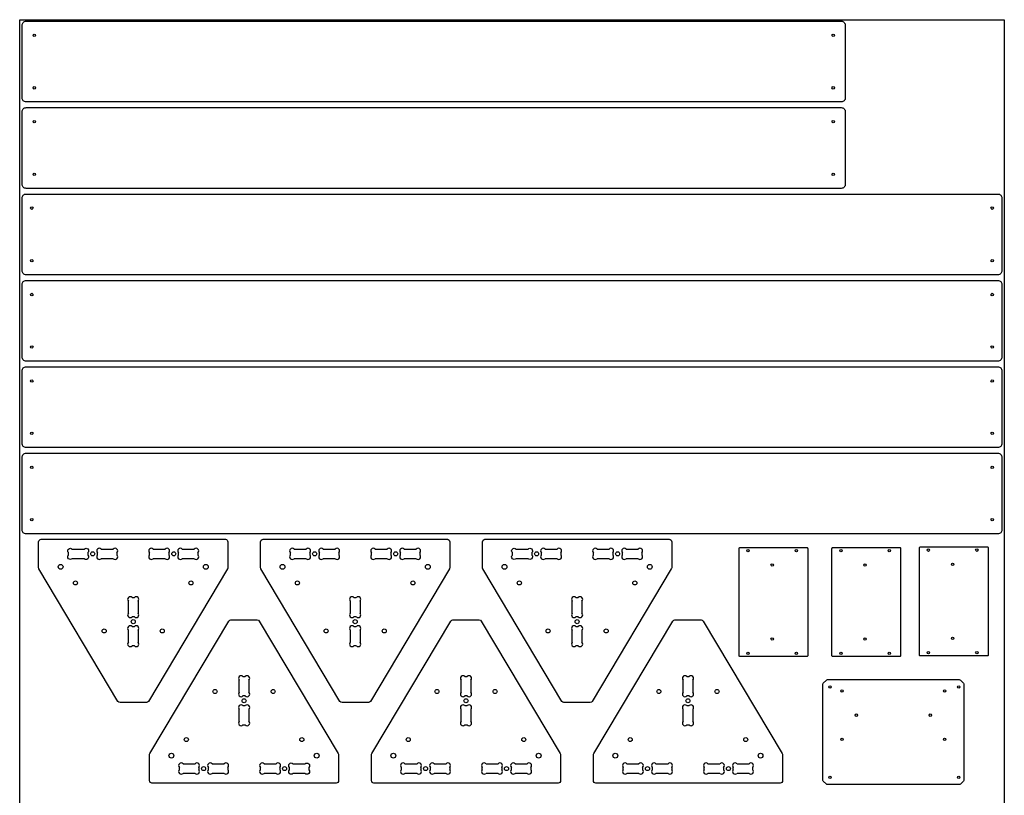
# Model space of a CAD drawing. Header units: millimetres. Extents: x 0 to 1220, y 0 to 2440.
# Tile 4 of 4: x 0 to 1220, y 1479 to 2440. Entities that reach past the tile are written whole.
import ezdxf

# ---------------------------------------------------------------- set-up
doc = ezdxf.new("R2010")
doc.units = ezdxf.units.MM
doc.layers.get('0').update_dxf_attribs({"linetype": 'CONTINUOUS'})

msp = doc.modelspace()

# ---------------------------------------------------------------- linework, layer by layer
for p, q in [((101, 1784.4), (115.9, 1784.4)), ((165.4, 1784.4), (180.3, 1784.4)), ((201.4, 1784.4), (216.3, 1784.4)), ((340, 1784.4), (354.9, 1784.4)), ((376, 1784.4), (390.9, 1784.4)), ((440.4, 1784.4), (455.3, 1784.4)), ((476.4, 1784.4), (491.3, 1784.4)), ((651, 1784.4), (665.9, 1784.4)), ((715.4, 1784.4), (730.3, 1784.4)), ((751.4, 1784.4), (766.3, 1784.4)), ((96.5, 1776.9), (96.5, 1779.9)), ((115.9, 1772.4), (101, 1772.4)), ((120.5, 1779.9), (120.5, 1776.9)), ((160.9, 1776.9), (160.9, 1779.9)), ((180.3, 1772.4), (165.4, 1772.4)), ((184.9, 1779.9), (184.9, 1776.9)), ((196.9, 1776.9), (196.9, 1779.9)), ((216.3, 1772.4), (201.4, 1772.4)), ((220.9, 1779.9), (220.9, 1776.9)), ((335.5, 1776.9), (335.5, 1779.9)), ((354.9, 1772.4), (340, 1772.4)), ((359.5, 1779.9), (359.5, 1776.9)), ((371.5, 1776.9), (371.5, 1779.9)), ((390.9, 1772.4), (376, 1772.4)), ((395.5, 1779.9), (395.5, 1776.9)), ((435.9, 1776.9), (435.9, 1779.9)), ((455.3, 1772.4), (440.4, 1772.4)), ((459.9, 1779.9), (459.9, 1776.9)), ((471.9, 1776.9), (471.9, 1779.9)), ((491.3, 1772.4), (476.4, 1772.4)), ((495.9, 1779.9), (495.9, 1776.9)), ((646.5, 1776.9), (646.5, 1779.9)), ((665.9, 1772.4), (651, 1772.4)), ((670.5, 1779.9), (670.5, 1776.9)), ((710.9, 1776.9), (710.9, 1779.9)), ((730.3, 1772.4), (715.4, 1772.4)), ((734.9, 1779.9), (734.9, 1776.9)), ((746.9, 1776.9), (746.9, 1779.9)), ((766.3, 1772.4), (751.4, 1772.4)), ((770.9, 1779.9), (770.9, 1776.9)), ((139.2, 1724.4), (142.1, 1724.4)), ((414.2, 1724.4), (417.1, 1724.4)), ((689.2, 1724.4), (692.1, 1724.4)), ((134.7, 1704.9), (134.7, 1719.9)), ((146.7, 1719.9), (146.7, 1704.9)), ((409.7, 1704.9), (409.7, 1719.9)), ((421.7, 1719.9), (421.7, 1704.9)), ((684.7, 1704.9), (684.7, 1719.9)), ((696.7, 1719.9), (696.7, 1704.9)), ((142.1, 1700.4), (139.2, 1700.4)), ((417.1, 1700.4), (414.2, 1700.4)), ((692.1, 1700.4), (689.2, 1700.4)), ((134.7, 1668.9), (134.7, 1683.9)), ((139.2, 1688.4), (142.1, 1688.4)), ((146.7, 1683.9), (146.7, 1668.9)), ((409.7, 1668.9), (409.7, 1683.9)), ((414.2, 1688.4), (417.1, 1688.4)), ((421.7, 1683.9), (421.7, 1668.9)), ((684.7, 1668.9), (684.7, 1683.9)), ((689.2, 1688.4), (692.1, 1688.4)), ((696.7, 1683.9), (696.7, 1668.9)), ((142.1, 1664.4), (139.2, 1664.4)), ((417.1, 1664.4), (414.2, 1664.4)), ((692.1, 1664.4), (689.2, 1664.4)), ((276.6, 1626.4), (279.5, 1626.4)), ((551.6, 1626.4), (554.5, 1626.4)), ((826.6, 1626.4), (829.5, 1626.4)), ((272, 1606.9), (272, 1621.9)), ((284, 1621.9), (284, 1606.9)), ((547, 1606.9), (547, 1621.9)), ((559, 1621.9), (559, 1606.9)), ((822, 1606.9), (822, 1621.9)), ((834, 1621.9), (834, 1606.9)), ((279.5, 1602.4), (276.6, 1602.4)), ((554.5, 1602.4), (551.6, 1602.4)), ((829.5, 1602.4), (826.6, 1602.4)), ((276.6, 1590.4), (279.5, 1590.4)), ((551.6, 1590.4), (554.5, 1590.4)), ((826.6, 1590.4), (829.5, 1590.4)), ((272, 1570.9), (272, 1585.9)), ((284, 1585.9), (284, 1570.9)), ((547, 1570.9), (547, 1585.9)), ((559, 1585.9), (559, 1570.9)), ((822, 1570.9), (822, 1585.9)), ((834, 1585.9), (834, 1570.9)), ((279.5, 1566.4), (276.6, 1566.4)), ((554.5, 1566.4), (551.6, 1566.4)), ((829.5, 1566.4), (826.6, 1566.4)), ((197.9, 1510.9), (197.9, 1513.9)), ((202.4, 1518.4), (217.3, 1518.4)), ((221.9, 1513.9), (221.9, 1510.9)), ((233.9, 1510.9), (233.9, 1513.9)), ((238.4, 1518.4), (253.3, 1518.4)), ((257.9, 1513.9), (257.9, 1510.9)), ((298.2, 1510.9), (298.2, 1513.9)), ((302.8, 1518.4), (317.7, 1518.4)), ((322.2, 1513.9), (322.2, 1510.9)), ((472.9, 1510.9), (472.9, 1513.9)), ((477.4, 1518.4), (492.3, 1518.4)), ((496.9, 1513.9), (496.9, 1510.9)), ((508.9, 1510.9), (508.9, 1513.9)), ((513.4, 1518.4), (528.3, 1518.4)), ((532.9, 1513.9), (532.9, 1510.9)), ((573.2, 1510.9), (573.2, 1513.9)), ((577.8, 1518.4), (592.7, 1518.4)), ((597.2, 1513.9), (597.2, 1510.9)), ((609.2, 1510.9), (609.2, 1513.9)), ((613.8, 1518.4), (628.7, 1518.4)), ((633.2, 1513.9), (633.2, 1510.9)), ((747.9, 1510.9), (747.9, 1513.9)), ((752.4, 1518.4), (767.3, 1518.4)), ((771.9, 1513.9), (771.9, 1510.9)), ((783.9, 1510.9), (783.9, 1513.9)), ((788.4, 1518.4), (803.3, 1518.4)), ((807.9, 1513.9), (807.9, 1510.9)), ((848.2, 1510.9), (848.2, 1513.9)), ((852.8, 1518.4), (867.7, 1518.4)), ((872.2, 1513.9), (872.2, 1510.9)), ((884.2, 1510.9), (884.2, 1513.9)), ((888.8, 1518.4), (903.7, 1518.4)), ((908.2, 1513.9), (908.2, 1510.9)), ((217.3, 1506.4), (202.4, 1506.4)), ((253.3, 1506.4), (238.4, 1506.4)), ((317.7, 1506.4), (302.8, 1506.4)), ((492.3, 1506.4), (477.4, 1506.4)), ((528.3, 1506.4), (513.4, 1506.4)), ((592.7, 1506.4), (577.8, 1506.4)), ((628.7, 1506.4), (613.8, 1506.4)), ((767.3, 1506.4), (752.4, 1506.4)), ((803.3, 1506.4), (788.4, 1506.4)), ((867.7, 1506.4), (852.8, 1506.4)), ((903.7, 1506.4), (888.8, 1506.4))]:
    msp.add_line(p, q)
msp.add_lwpolyline([(0, 0), (0, 2440), (1220, 2440), (1220, 0)], close=True)
for points in [[(1023, 2343.1, -0.414214), (1018, 2338.1), (8, 2338.1, -0.414214), (3, 2343.1), (3, 2433.1, -0.414214), (8, 2438.1), (1018, 2438.1, -0.414214), (1023, 2433.1)], [(1023, 2236.1, -0.414214), (1018, 2231.1), (8, 2231.1, -0.414214), (3, 2236.1), (3, 2326.1, -0.414214), (8, 2331.1), (1018, 2331.1, -0.414214), (1023, 2326.1)], [(1212, 2224.1, -0.414214), (1217, 2219.1), (1217, 2129.1, -0.414214), (1212, 2124.1), (8, 2124.1, -0.414214), (3, 2129.1), (3, 2219.1, -0.414214), (8, 2224.1)], [(1212, 2117.1, -0.414214), (1217, 2112.1), (1217, 2022.1, -0.414214), (1212, 2017.1), (8, 2017.1, -0.414214), (3, 2022.1), (3, 2112.1, -0.414214), (8, 2117.1)], [(1212, 2010.1, -0.414214), (1217, 2005.1), (1217, 1915.1, -0.414214), (1212, 1910.1), (8, 1910.1, -0.414214), (3, 1915.1), (3, 2005.1, -0.414214), (8, 2010.1)], [(1212, 1903.1, -0.414214), (1217, 1898.1), (1217, 1808.1, -0.414214), (1212, 1803.1), (8, 1803.1, -0.414214), (3, 1808.1), (3, 1898.1, -0.414214), (8, 1903.1)], [(257.9, 1761.2, -0.135317), (257.4, 1759.7), (159.5, 1595.6, -0.264094), (157, 1594.2), (124.4, 1594.2, -0.264094), (121.8, 1595.6), (23.9, 1759.7, -0.135317), (23.5, 1761.2), (23.5, 1793.4, -0.414214), (26.5, 1796.4), (254.9, 1796.4, -0.414214), (257.9, 1793.4)], [(532.9, 1761.2, -0.135317), (532.4, 1759.7), (434.5, 1595.6, -0.264094), (432, 1594.2), (399.4, 1594.2, -0.264094), (396.8, 1595.6), (298.9, 1759.7, -0.135317), (298.5, 1761.2), (298.5, 1793.4, -0.414214), (301.5, 1796.4), (529.9, 1796.4, -0.414214), (532.9, 1793.4)], [(807.9, 1761.2, -0.135317), (807.4, 1759.7), (709.5, 1595.6, -0.264094), (707, 1594.2), (674.4, 1594.2, -0.264094), (671.8, 1595.6), (573.9, 1759.7, -0.135317), (573.5, 1761.2), (573.5, 1793.4, -0.414214), (576.5, 1796.4), (804.9, 1796.4, -0.414214), (807.9, 1793.4)], [(79.9, 1784.4, -1), (84.5, 1779.9), (84.5, 1776.9, -1), (79.9, 1772.4), (65, 1772.4, -1), (60.5, 1776.9), (60.5, 1779.9, -1), (65, 1784.4)], [(629.9, 1784.4, -1), (634.5, 1779.9), (634.5, 1776.9, -1), (629.9, 1772.4), (615, 1772.4, -1), (610.5, 1776.9), (610.5, 1779.9, -1), (615, 1784.4)], [(976.4, 1652.2, -0.414214), (975.4, 1651.2), (892.4, 1651.2, -0.414214), (891.4, 1652.2), (891.4, 1785.2, -0.414214), (892.4, 1786.2), (975.4, 1786.2, -0.414214), (976.4, 1785.2)], [(1091.5, 1652.2, -0.414214), (1090.5, 1651.2), (1007.5, 1651.2, -0.414214), (1006.5, 1652.2), (1006.5, 1785.2, -0.414214), (1007.5, 1786.2), (1090.5, 1786.2, -0.414214), (1091.5, 1785.2)], [(1200, 1653, -0.414214), (1199, 1652), (1116, 1652, -0.414214), (1115, 1653), (1115, 1786, -0.414214), (1116, 1787), (1199, 1787, -0.414214), (1200, 1786)], [(160.9, 1529.6, -0.135317), (161.3, 1531.1), (259.2, 1695.2, -0.264094), (261.8, 1696.6), (294.3, 1696.6, -0.264094), (296.9, 1695.2), (394.8, 1531.1, -0.135317), (395.2, 1529.6), (395.2, 1497.4, -0.414214), (392.2, 1494.4), (163.9, 1494.4, -0.414214), (160.9, 1497.4)], [(435.9, 1529.6, -0.135317), (436.3, 1531.1), (534.2, 1695.2, -0.264094), (536.8, 1696.6), (569.3, 1696.6, -0.264094), (571.9, 1695.2), (669.8, 1531.1, -0.135317), (670.2, 1529.6), (670.2, 1497.4, -0.414214), (667.2, 1494.4), (438.9, 1494.4, -0.414214), (435.9, 1497.4)], [(710.9, 1529.6, -0.135317), (711.3, 1531.1), (809.2, 1695.2, -0.264094), (811.8, 1696.6), (844.3, 1696.6, -0.264094), (846.9, 1695.2), (944.8, 1531.1, -0.135317), (945.2, 1529.6), (945.2, 1497.4, -0.414214), (942.2, 1494.4), (713.9, 1494.4, -0.414214), (710.9, 1497.4)], [(1169.5, 1618.2, -0.198912), (1170, 1616.8), (1170, 1498.4, -0.198912), (1169.5, 1497), (1165.6, 1493.2, -0.198912), (1164.2, 1492.6), (1000.9, 1492.6, -0.198912), (999.5, 1493.2), (995.6, 1497, -0.198912), (995, 1498.4), (995, 1616.8, -0.198912), (995.6, 1618.2), (999.5, 1622, -0.198912), (1000.9, 1622.6), (1164.2, 1622.6, -0.198912), (1165.6, 1622)], [(338.8, 1506.4, -1), (334.2, 1510.9), (334.2, 1513.9, -1), (338.8, 1518.4), (353.7, 1518.4, -1), (358.2, 1513.9), (358.2, 1510.9, -1), (353.7, 1506.4)]]:
    msp.add_lwpolyline(points, format="xyb", close=True)
for centre, radius in [((18, 2420.6), 1.5), ((1008, 2420.6), 1.5), ((18, 2355.6), 1.5), ((1008, 2355.6), 1.5), ((18, 2313.6), 1.5), ((1008, 2313.6), 1.5), ((18, 2248.6), 1.5), ((1008, 2248.6), 1.5), ((15, 2206.6), 1.5), ((1205, 2206.6), 1.5), ((15, 2141.6), 1.5), ((1205, 2141.6), 1.5), ((15, 2099.6), 1.5), ((1205, 2099.6), 1.5), ((15, 2034.6), 1.5), ((1205, 2034.6), 1.5), ((15, 1992.6), 1.5), ((1205, 1992.6), 1.5), ((15, 1927.6), 1.5), ((1205, 1927.6), 1.5), ((15, 1885.6), 1.5), ((1205, 1885.6), 1.5), ((15, 1820.6), 1.5), ((1205, 1820.6), 1.5), ((902.4, 1782.2), 1.5), ((962.4, 1782.2), 1.5), ((1017.5, 1782.2), 1.5), ((1077.5, 1782.2), 1.5), ((1126, 1783), 1.5), ((1186, 1783), 1.5), ((90.5, 1778.4), 2.5), ((190.9, 1778.4), 2.5), ((365.5, 1778.4), 2.5), ((465.9, 1778.4), 2.5), ((640.5, 1778.4), 2.5), ((740.9, 1778.4), 2.5), ((50.7, 1762.4), 3), ((230.7, 1762.4), 3), ((325.7, 1762.4), 3), ((505.7, 1762.4), 3), ((600.7, 1762.4), 3), ((780.7, 1762.4), 3), ((932.4, 1764.5), 1.5), ((1047.5, 1764.5), 1.5), ((1156, 1765.3), 1.5), ((69.1, 1742.4), 2.5), ((212.2, 1742.4), 2.5), ((344.1, 1742.4), 2.5), ((487.2, 1742.4), 2.5), ((619.1, 1742.4), 2.5), ((762.2, 1742.4), 2.5), ((140.7, 1694.4), 2.5), ((415.7, 1694.4), 2.5), ((690.7, 1694.4), 2.5), ((104.7, 1682.9), 2.5), ((176.7, 1682.9), 2.5), ((379.7, 1682.9), 2.5), ((451.7, 1682.9), 2.5), ((654.7, 1682.9), 2.5), ((726.7, 1682.9), 2.5), ((932.4, 1672.9), 1.5), ((1047.5, 1672.9), 1.5), ((1156, 1673.7), 1.5), ((902.4, 1655.2), 1.5), ((962.4, 1655.2), 1.5), ((1017.5, 1655.2), 1.5), ((1077.5, 1655.2), 1.5), ((1126, 1656), 1.5), ((1186, 1656), 1.5), ((242, 1607.9), 2.5), ((314, 1607.9), 2.5), ((517, 1607.9), 2.5), ((589, 1607.9), 2.5), ((792, 1607.9), 2.5), ((864, 1607.9), 2.5), ((1004, 1613.6), 1.5), ((1163.5, 1613.6), 1.5), ((278, 1596.4), 2.5), ((553, 1596.4), 2.5), ((828, 1596.4), 2.5), ((1019, 1608.6), 1.5), ((1146, 1608.6), 1.5), ((1036.7, 1578.6), 1.5), ((1128.3, 1578.6), 1.5), ((206.5, 1548.4), 2.5), ((349.6, 1548.4), 2.5), ((481.5, 1548.4), 2.5), ((624.6, 1548.4), 2.5), ((756.5, 1548.4), 2.5), ((899.6, 1548.4), 2.5), ((1019, 1548.6), 1.5), ((1146, 1548.6), 1.5), ((188, 1528.4), 3), ((368, 1528.4), 3), ((463, 1528.4), 3), ((643, 1528.4), 3), ((738, 1528.4), 3), ((918, 1528.4), 3), ((227.9, 1512.4), 2.5), ((328.2, 1512.4), 2.5), ((502.9, 1512.4), 2.5), ((603.2, 1512.4), 2.5), ((777.9, 1512.4), 2.5), ((878.2, 1512.4), 2.5), ((1004, 1501.6), 1.5), ((1163.5, 1501.6), 1.5)]:
    msp.add_circle(centre, radius)
for centre, start, end in [((98.7, 1782.1), 45, 225), ((118.2, 1782.1), -45, 135), ((163.1, 1782.1), 45, 225), ((182.6, 1782.1), -45, 135), ((199.1, 1782.1), 45, 225), ((218.6, 1782.1), -45, 135), ((337.7, 1782.1), 45, 225), ((357.2, 1782.1), -45, 135), ((373.7, 1782.1), 45, 225), ((393.2, 1782.1), -45, 135), ((438.1, 1782.1), 45, 225), ((457.6, 1782.1), -45, 135), ((474.1, 1782.1), 45, 225), ((493.6, 1782.1), -45, 135), ((648.7, 1782.1), 45, 225), ((668.2, 1782.1), -45, 135), ((713.1, 1782.1), 45, 225), ((732.6, 1782.1), -45, 135), ((749.1, 1782.1), 45, 225), ((768.6, 1782.1), -45, 135), ((98.7, 1774.7), 135, 315), ((118.2, 1774.7), -135, 45), ((163.1, 1774.7), 135, 315), ((182.6, 1774.7), -135, 45), ((199.1, 1774.7), 135, 315), ((218.6, 1774.7), -135, 45), ((337.7, 1774.7), 135, 315), ((357.2, 1774.7), -135, 45), ((373.7, 1774.7), 135, 315), ((393.2, 1774.7), -135, 45), ((438.1, 1774.7), 135, 315), ((457.6, 1774.7), -135, 45), ((474.1, 1774.7), 135, 315), ((493.6, 1774.7), -135, 45), ((648.7, 1774.7), 135, 315), ((668.2, 1774.7), -135, 45), ((713.1, 1774.7), 135, 315), ((732.6, 1774.7), -135, 45), ((749.1, 1774.7), 135, 315), ((768.6, 1774.7), -135, 45), ((136.9, 1722.1), 45, 225), ((144.4, 1722.1), -45, 135), ((411.9, 1722.1), 45, 225), ((419.4, 1722.1), -45, 135), ((686.9, 1722.1), 45, 225), ((694.4, 1722.1), -45, 135), ((136.9, 1702.7), 135, 315), ((144.4, 1702.7), -135, 45), ((411.9, 1702.7), 135, 315), ((419.4, 1702.7), -135, 45), ((686.9, 1702.7), 135, 315), ((694.4, 1702.7), -135, 45), ((136.9, 1686.1), 45, 225), ((144.4, 1686.1), -45, 135), ((411.9, 1686.1), 45, 225), ((419.4, 1686.1), -45, 135), ((686.9, 1686.1), 45, 225), ((694.4, 1686.1), -45, 135), ((136.9, 1666.7), 135, 315), ((144.4, 1666.7), -135, 45), ((411.9, 1666.7), 135, 315), ((419.4, 1666.7), -135, 45), ((686.9, 1666.7), 135, 315), ((694.4, 1666.7), -135, 45), ((274.3, 1624.2), 45, 225), ((281.8, 1624.2), -45, 135), ((549.3, 1624.2), 45, 225), ((556.8, 1624.2), -45, 135), ((824.3, 1624.2), 45, 225), ((831.8, 1624.2), -45, 135), ((274.3, 1604.7), 135, 315), ((281.8, 1604.7), -135, 45), ((549.3, 1604.7), 135, 315), ((556.8, 1604.7), -135, 45), ((824.3, 1604.7), 135, 315), ((831.8, 1604.7), -135, 45), ((274.3, 1588.2), 45, 225), ((281.8, 1588.2), -45, 135), ((549.3, 1588.2), 45, 225), ((556.8, 1588.2), -45, 135), ((824.3, 1588.2), 45, 225), ((831.8, 1588.2), -45, 135), ((274.3, 1568.7), 135, 315), ((281.8, 1568.7), -135, 45), ((549.3, 1568.7), 135, 315), ((556.8, 1568.7), -135, 45), ((824.3, 1568.7), 135, 315), ((831.8, 1568.7), -135, 45), ((200.1, 1516.2), 45, 225), ((219.6, 1516.2), -45, 135), ((236.1, 1516.2), 45, 225), ((255.6, 1516.2), -45, 135), ((300.5, 1516.2), 45, 225), ((320, 1516.2), -45, 135), ((475.1, 1516.2), 45, 225), ((494.6, 1516.2), -45, 135), ((511.1, 1516.2), 45, 225), ((530.6, 1516.2), -45, 135), ((575.5, 1516.2), 45, 225), ((595, 1516.2), -45, 135), ((611.5, 1516.2), 45, 225), ((631, 1516.2), -45, 135), ((750.1, 1516.2), 45, 225), ((769.6, 1516.2), -45, 135), ((786.1, 1516.2), 45, 225), ((805.6, 1516.2), -45, 135), ((850.5, 1516.2), 45, 225), ((870, 1516.2), -45, 135), ((886.5, 1516.2), 45, 225), ((906, 1516.2), -45, 135), ((200.1, 1508.7), 135, 315), ((219.6, 1508.7), -135, 45), ((236.1, 1508.7), 135, 315), ((255.6, 1508.7), -135, 45), ((300.5, 1508.7), 135, 315), ((320, 1508.7), -135, 45), ((475.1, 1508.7), 135, 315), ((494.6, 1508.7), -135, 45), ((511.1, 1508.7), 135, 315), ((530.6, 1508.7), -135, 45), ((575.5, 1508.7), 135, 315), ((595, 1508.7), -135, 45), ((611.5, 1508.7), 135, 315), ((631, 1508.7), -135, 45), ((750.1, 1508.7), 135, 315), ((769.6, 1508.7), -135, 45), ((786.1, 1508.7), 135, 315), ((805.6, 1508.7), -135, 45), ((850.5, 1508.7), 135, 315), ((870, 1508.7), -135, 45), ((886.5, 1508.7), 135, 315), ((906, 1508.7), -135, 45)]:
    msp.add_arc(centre, 3.2, start, end)

doc.saveas('drawing.dxf')
